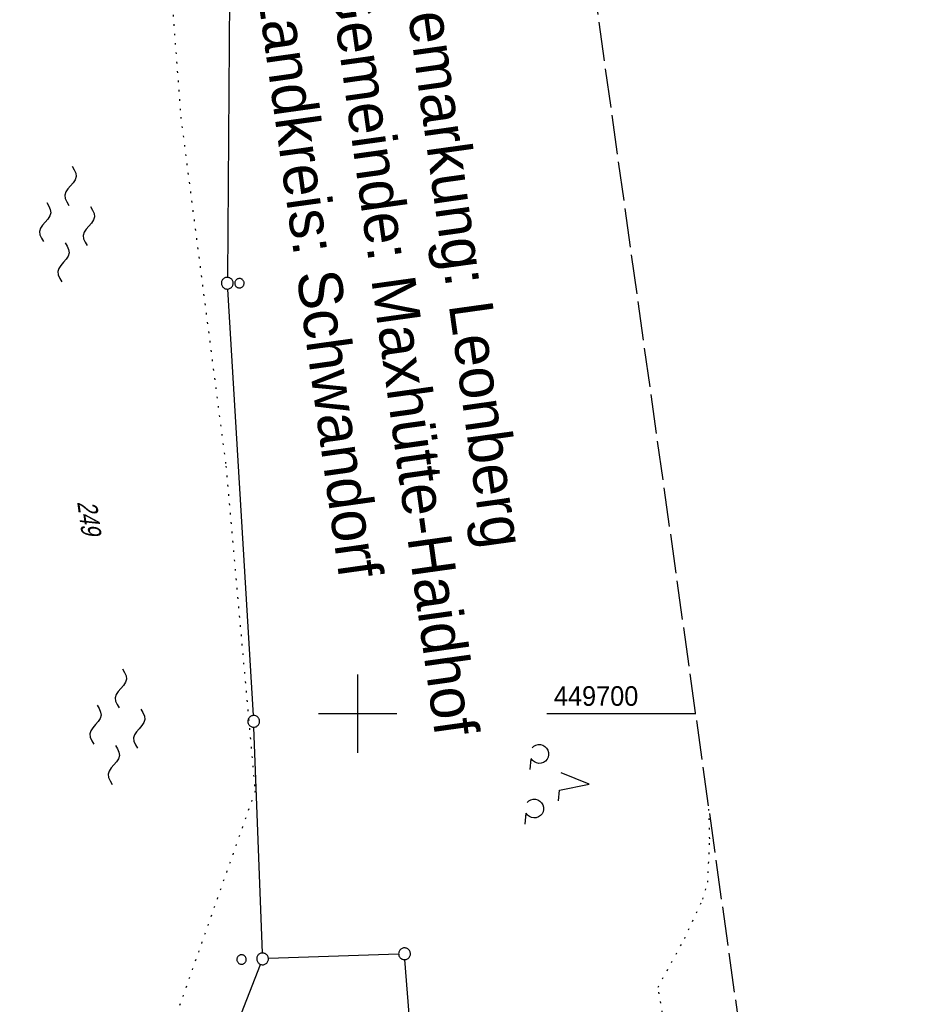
# Model space of a CAD drawing. Extents: x 508886 to 509272, y 449452 to 450225.
# Tile 16 of 46: x 509157 to 509272, y 449663 to 449789. Entities that reach past the tile are written whole.
import ezdxf

# ---------------------------------------------------------------- set-up
doc = ezdxf.new("R2010")
doc.units = 0
doc.header["$LTSCALE"] = 10
doc.header["$MEASUREMENT"] = 0
for name, pattern in [('LT00', [0]), ('LT14', [0.6, 0.5, -0.1]), ('PUNKTX2_STR', [0.6, 0.1, -0.5])]:
    doc.linetypes.add(name, pattern=pattern)
doc.layers.get('0').update_dxf_attribs({"linetype": 'LT00'})
for name, color, linetype in [('--WASSER_GRENZE', 180, 'PUNKTX2_STR'), ('--WASSER_NUTZUNG', 180, 'Continuous'), ('DFK_FLUR_NR', 250, 'LT00'), ('DFK_GZPKT', 250, 'LT00'), ('DFK_KATASTER', 250, 'LT00'), ('DFK_NUTZUNG', 250, 'LT00'), ('DFK_NUTZUNGSGRENZE', 70, 'PUNKTX2_STR'), ('DFK_VERMPKT', 252, 'LT00'), ('GRENZNAME_B', 250, 'Continuous'), ('V123_RASTER', 250, 'LT00')]:
    doc.layers.add(name, color=color, linetype=linetype)
doc.layers.add('-BLATT_123-RAND', color=7, linetype='LT14', plot=False)
doc.styles.get("Standard").update_dxf_attribs({"font": 'ARIAL.TTF'})
doc.styles.add('UNIR-H', font='unir_h.shx', dxfattribs={"width": 0.8})

# ---------------------------------------------------------------- blocks, each defined once
blk = doc.blocks.new('SYMB7010')
at = {"color": 0, "linetype": 'ByBlock'}
for points in [[(-0.031408, 0.499213), (-0.093728, 0.49134), (-0.15457, 0.475719), (-0.212975, 0.452595), (-0.268021, 0.422333), (-0.31884, 0.385411), (-0.36463, 0.342411), (-0.40467, 0.29401), (-0.438329, 0.240973), (-0.465074, 0.184136), (-0.484486, 0.124395), (-0.496256, 0.062692), (-0.5002, 0)], [(-0.5002, 0), (-0.496256, -0.062692), (-0.484486, -0.124395), (-0.465075, -0.184136), (-0.438329, -0.240973), (-0.404671, -0.29401), (-0.36463, -0.342411), (-0.31884, -0.385411), (-0.268021, -0.422333), (-0.212975, -0.452595), (-0.154571, -0.475719), (-0.093728, -0.49134), (-0.031408, -0.499213), (0.031408, -0.499213)], [(0.5002, 0), (0.496256, 0.062692), (0.484485, 0.124395), (0.465074, 0.184136), (0.438329, 0.240973), (0.40467, 0.29401), (0.36463, 0.342411), (0.31884, 0.385411), (0.268021, 0.422333), (0.212975, 0.452595), (0.15457, 0.475719), (0.093728, 0.49134), (0.031408, 0.499213), (-0.031408, 0.499213)], [(0.031408, -0.499213), (0.093728, -0.491341), (0.15457, -0.475719), (0.212975, -0.452595), (0.268021, -0.422333), (0.31884, -0.385411), (0.36463, -0.342411), (0.404671, -0.294011), (0.438329, -0.240974), (0.465075, -0.184136), (0.484486, -0.124395), (0.496256, -0.062692), (0.500201, 0)]]:
    blk.add_lwpolyline(points, dxfattribs=at)
blk = doc.blocks.new('SYMB7250')
at = {"color": 0, "linetype": 'ByBlock'}
for points in [[(-0.25, 0.28), (-0.208333, 0.308889), (-0.166667, 0.331111), (-0.125, 0.34), (-0.083333, 0.331111), (-0.041667, 0.308889), (0, 0.28)], [(0, 0.28), (0.041667, 0.251111), (0.083333, 0.228889), (0.125, 0.22), (0.166667, 0.228889), (0.208333, 0.251111), (0.25, 0.28)], [(-0.74, 0), (-0.698333, 0.028889), (-0.656667, 0.051111), (-0.615, 0.06), (-0.573333, 0.051111), (-0.531667, 0.028889), (-0.49, 0)], [(-0.49, 0), (-0.448333, -0.028889), (-0.406667, -0.051111), (-0.365, -0.06), (-0.323333, -0.051111), (-0.281667, -0.028889), (-0.24, 0)], [(0.24, 0), (0.281667, 0.028889), (0.323333, 0.051111), (0.365, 0.06), (0.406667, 0.051111), (0.448333, 0.028889), (0.49, 0)], [(0.49, 0), (0.531667, -0.028889), (0.573333, -0.051111), (0.615, -0.06), (0.656667, -0.051111), (0.698333, -0.028889), (0.74, 0)], [(-0.25, -0.28), (-0.208333, -0.251111), (-0.166667, -0.228889), (-0.125, -0.22), (-0.083333, -0.228889), (-0.041667, -0.251111), (0, -0.28)], [(0, -0.28), (0.041667, -0.308889), (0.083333, -0.331111), (0.125, -0.34), (0.166667, -0.331111), (0.208333, -0.308889), (0.25, -0.28)]]:
    blk.add_lwpolyline(points, dxfattribs=at)
blk = doc.blocks.new('SYMB7201')
at = {"color": 0, "linetype": 'ByBlock'}
for p, q in [((0, 0.385), (-0.11, 0.015)), ((-0.255, -0.385), (-0.115, -0.385)), ((0.445, -0.385), (0.585, -0.385))]:
    blk.add_line(p, q, dxfattribs=at)
for points in [[(0.25, 0.015), (0.11, 0.015), (0, 0.385)], [(-0.393816, -0.383308), (-0.416239, -0.362945), (-0.432849, -0.337617), (-0.442589, -0.308936), (-0.444836, -0.27873), (-0.439449, -0.248923), (-0.426769, -0.221415), (-0.407606, -0.197958), (-0.38318, -0.180047), (-0.355047, -0.168823), (-0.325, -0.165), (-0.294953, -0.168823), (-0.26682, -0.180047), (-0.242394, -0.197959), (-0.223231, -0.221415), (-0.210551, -0.248923), (-0.205164, -0.27873), (-0.207411, -0.308936), (-0.21715, -0.337617), (-0.233761, -0.362945), (-0.256184, -0.383308)], [(0.306185, -0.383308), (0.283761, -0.362945), (0.267151, -0.337617), (0.257411, -0.308936), (0.255164, -0.27873), (0.260552, -0.248923), (0.273231, -0.221415), (0.292394, -0.197958), (0.31682, -0.180047), (0.344953, -0.168823), (0.375, -0.165), (0.405047, -0.168823), (0.43318, -0.180047), (0.457606, -0.197959), (0.476769, -0.221415), (0.489449, -0.248923), (0.494836, -0.27873), (0.492589, -0.308936), (0.48285, -0.337617), (0.466239, -0.362945), (0.443816, -0.383308)]]:
    blk.add_lwpolyline(points, dxfattribs=at)

msp = doc.modelspace()

# ---------------------------------------------------------------- linework, layer by layer
at = {"layer": '--WASSER_GRENZE', "ltscale": 0.2}
for p, q in [((509176.09, 449793.97), (509177.42, 449776.15)), ((509177.42, 449776.15), (509183.18, 449731.6)), ((509183.18, 449731.6), (509186.9, 449690.11)), ((509186.9, 449690.11), (509175.04, 449656.39))]:
    msp.add_line(p, q, dxfattribs=at)
at = {"layer": '-BLATT_123-RAND'}
msp.add_lwpolyline([(508885.55, 450185.32), (508987.91, 449452.43), (509272.15, 449492.13), (509169.8, 450225.01), (508885.55, 450185.32)], dxfattribs=at)
at = {"layer": 'DFK_KATASTER'}
for p, q in [((509183.67, 449795.99), (509183.37, 449755.69)), ((509186.69, 449699.77), (509183.41, 449754.19)), ((509187.83, 449669.45), (509186.76, 449698.27)), ((509205.22, 449669.32), (509188.61, 449668.73)), ((509207.99, 449642.48), (509206.03, 449668.6)), ((509180.35, 449649.52), (509187.59, 449668))]:
    msp.add_line(p, q, dxfattribs=at)
at = {"layer": 'DFK_NUTZUNGSGRENZE', "ltscale": 0.2}
for p, q in [((509244.9, 449684.03), (509244.79, 449688.04)), ((509244.66, 449678.47), (509244.9, 449684.03)), ((509244.01, 449676.32), (509244.66, 449678.47)), ((509241.71, 449671.3), (509244.01, 449676.32)), ((509238.31, 449665.09), (509241.71, 449671.3)), ((509241.24, 449647.67), (509238.31, 449665.09))]:
    msp.add_line(p, q, dxfattribs=at)
at = {"layer": 'V123_RASTER'}
for p, q in [((509200, 449695), (509200, 449705)), ((509195, 449700), (509205, 449700)), ((509224.13, 449700), (509243.12, 449700))]:
    msp.add_line(p, q, dxfattribs=at)

# ---------------------------------------------------------------- block references
at = {"layer": '--WASSER_NUTZUNG', "xscale": 9.999999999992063, "yscale": 9.999999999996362, "zscale": 10, "rotation": 264.7376999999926}
for p in [(509162.91, 449762.49), (509169.33, 449698.34)]:
    msp.add_blockref('SYMB7250', p, dxfattribs=at)
at = {"layer": 'DFK_GZPKT', "xscale": 1.500000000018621, "yscale": 1.5, "zscale": 1.5, "rotation": 264.7377099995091}
for p in [(509183.36, 449754.94), (509186.73, 449699.02), (509205.97, 449669.35), (509187.86, 449668.7)]:
    msp.add_blockref('SYMB7010', p, dxfattribs=at)
at = {"layer": 'DFK_NUTZUNG', "xscale": 10.00000000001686, "yscale": 10, "zscale": 10, "rotation": 264.7377100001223}
msp.add_blockref('SYMB7201', (509225.7, 449691.36), dxfattribs=at)
at = {"layer": 'DFK_VERMPKT', "xscale": 1.200000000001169, "yscale": 1.200000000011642, "zscale": 1.2, "rotation": 264.7377100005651}
for p in [(509184.91, 449754.94), (509185.18, 449668.62)]:
    msp.add_blockref('SYMB7010', p, dxfattribs=at)

# ---------------------------------------------------------------- texts
at = {"layer": 'DFK_FLUR_NR', "oblique": 13.754, "width": 0.75}
msp.add_text('249', height=2.5, rotation=277.9506, dxfattribs=at).set_placement((509164.2, 449727.03))
at = {"layer": 'GRENZNAME_B', "insert": (509211.15, 449795.87), "char_height": 5.6, "attachment_point": 1, "rotation": 277.9506, "style": 'UNIR-H'}
msp.add_mtext('{\\W1;Gemarkung: Leonberg\\PGemeinde: Maxhütte-Haidhof\\PLandkreis: Schwandorf}', dxfattribs=at)
at = {"layer": 'V123_RASTER', "width": 0.924}
msp.add_text(' 449700', height=2.5, rotation=0.001, dxfattribs=at).set_placement((509224.13, 449701))

doc.saveas('drawing.dxf')
